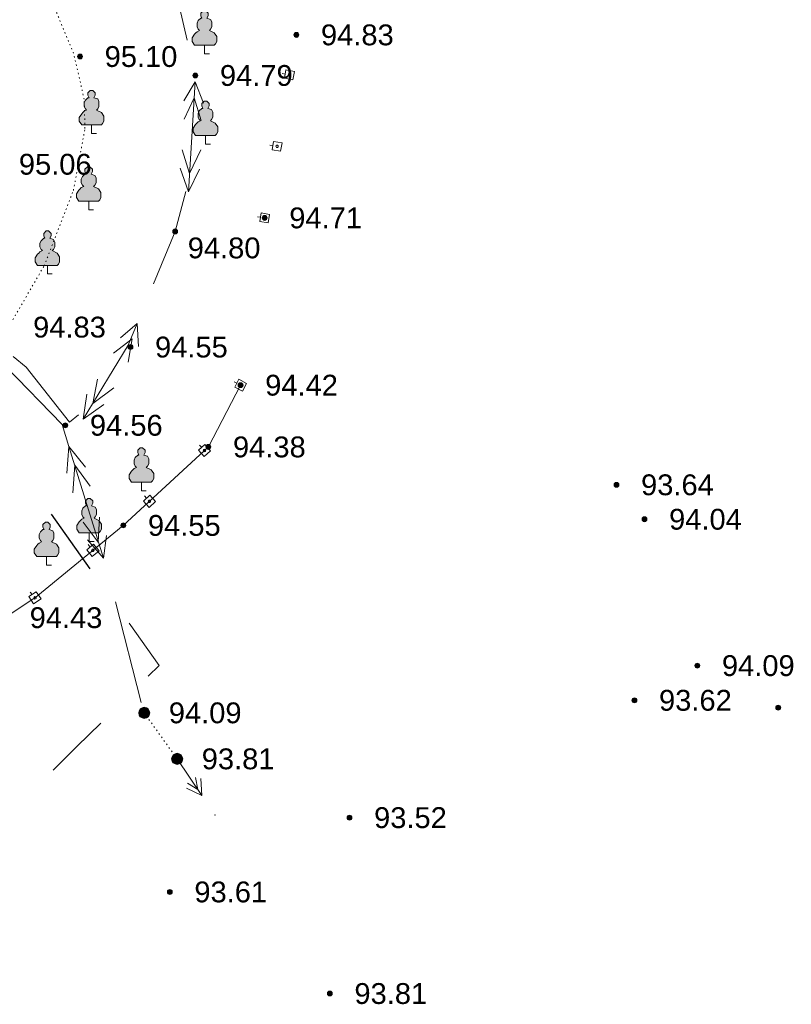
# Model space of a CAD drawing. Header units: millimetres. Extents: x 9396 to 25236, y 15106 to 31102.
# Tile 20 of 256: x 9868 to 9931, y 15705 to 15785. Entities that reach past the tile are written whole.
import ezdxf
from ezdxf.enums import TextEntityAlignment as Align

# ---------------------------------------------------------------- set-up
doc = ezdxf.new("R2010")
doc.units = ezdxf.units.MM
doc.linetypes.add('DOT', pattern=[0.25, 0, -0.25])
doc.linetypes.add('HIDDEN', pattern=[0.375, 0.25, -0.125])
for name, color, linetype, lineweight, true_color in [('1070000', 7, 'DOT', 9, 0x000000), ('2030012', 7, 'Continuous', 9, 0x000000), ('21100200', 7, 'HIDDEN', 0, 0x800080), ('3000130', 7, 'Continuous', 9, 0x000000), ('4000210', 7, 'Continuous', 9, 0x000000), ('5010320', 7, 'Continuous', 20, 0x800000), ('6011120', 9, 'Continuous', 9, 0x808080), ('6011300', 1, 'Continuous', 20, 0xff0000)]:
    doc.layers.add(name, color=color, linetype=linetype, lineweight=lineweight, true_color=true_color)
doc.styles.add('F2', font='arial.ttf', dxfattribs={"height": 0.001693})

# ---------------------------------------------------------------- blocks, each defined once
blk = doc.blocks.new('SYMBOL21100200')
at = {"true_color": 0x800080}
h = blk.add_hatch(color=216, dxfattribs=at)
edge = h.paths.add_edge_path()
edge.add_arc((0, 0), 0.1, 0, 360)
at = {"color": 216, "linetype": 'Continuous', "lineweight": 0, "true_color": 0x800080}
blk.add_circle((0, 0), 0.1, dxfattribs=at)
blk = doc.blocks.new('SYMBOL4000210')
at = {"true_color": 0xffffff}
blk.add_hatch(color=7, dxfattribs=at).paths.add_polyline_path([(0.05, 1.75), (-0.05, 1.75), (-0.15, 1.65), (-0.15, 1.55), (-0.1, 1.45), (-0.15, 1.45), (-0.25, 1.35), (-0.3, 1.25), (-0.3, 1.1), (-0.25, 1), (-0.2, 0.95), (-0.3, 0.9), (-0.35, 0.85), (-0.4, 0.8), (-0.5, 0.65), (-0.5, 0.5), (-0.4, 0.35), (-0.3, 0.35), (-0.1, 0.35), (0, 0.35), (0.15, 0.35), (0.4, 0.35), (0.45, 0.4), (0.5, 0.5), (0.5, 0.7), (0.4, 0.85), (0.2, 0.95), (0.25, 1), (0.3, 1.1), (0.3, 1.3), (0.25, 1.4), (0.1, 1.45), (0.15, 1.55), (0.15, 1.65)])
at = {"color": 18, "linetype": 'Continuous', "lineweight": 0, "true_color": 0x000000, "flags": 128}
blk.add_lwpolyline([(0.05, 1.75), (-0.05, 1.75), (-0.15, 1.65), (-0.15, 1.55), (-0.1, 1.45), (-0.15, 1.45), (-0.25, 1.35), (-0.3, 1.25), (-0.3, 1.1), (-0.25, 1), (-0.2, 0.95), (-0.3, 0.9), (-0.35, 0.85), (-0.4, 0.8), (-0.5, 0.65), (-0.5, 0.5), (-0.4, 0.35), (-0.3, 0.35), (-0.1, 0.35), (0, 0.35), (0.15, 0.35), (0.4, 0.35), (0.45, 0.4), (0.5, 0.5), (0.5, 0.7), (0.4, 0.85), (0.2, 0.95), (0.25, 1), (0.3, 1.1), (0.3, 1.3), (0.25, 1.4), (0.1, 1.45), (0.15, 1.55), (0.15, 1.65), (0.05, 1.75)], close=True, dxfattribs=at)
blk.add_lwpolyline([(0, 0.35), (0, 0), (0.2, 0)], dxfattribs=at)
blk = doc.blocks.new('SYMBOL2030012')
at = {"true_color": 0xffffff}
h = blk.add_hatch(color=7, dxfattribs=at)
edge = h.paths.add_edge_path()
edge.add_arc((0, 0), 0.225, 0, 360)
at = {"true_color": 0x000000}
h = blk.add_hatch(color=18, dxfattribs=at)
edge = h.paths.add_edge_path()
edge.add_arc((0, 0), 0.05, 0, 360)
at = {"color": 18, "linetype": 'Continuous', "lineweight": 0, "true_color": 0x000000}
for radius in [0.225, 0.05]:
    blk.add_circle((0, 0), radius, dxfattribs=at)

msp = doc.modelspace()

# ---------------------------------------------------------------- linework, layer by layer
at = {"layer": '1070000', "color": 253}
msp.add_line((9880.738, 15724.857, 139.513), (9878.058, 15728.597, 139.513), dxfattribs=at)
for points in [[(9873.178, 15778.477, 190), (9872.308, 15782.222, 188.645), (9870.038, 15787.677, 190.1), (9864.778, 15794.877, 190.04), (9861.139, 15797.779, 188.645), (9857.017, 15800.172, 188.645), (9851.965, 15801.768, 188.645), (9844.838, 15801.977, 190.24), (9837.605, 15800.438, 188.645), (9830.458, 15797.297, 190.08)], [(9820.698, 15761.177, 189.26), (9833.818, 15754.297, 189.92), (9838.402, 15752.704, 188.645), (9843.118, 15751.637, 190.02), (9847.976, 15751.374, 188.645), (9854.218, 15751.957, 190.04), (9860.873, 15754.831, 188.645), (9867.018, 15759.957, 189.66), (9869.915, 15764.937, 188.645), (9872.298, 15771.077, 190.08), (9873.239, 15776.106, 188.645), (9873.178, 15778.477, 190)]]:
    msp.add_polyline3d(points, dxfattribs=at)
at = {"layer": '3000130', "color": 253}
for p, q in [((9889.281, 15780.567, 96.339), (9889.531, 15780.527, 96.339)), ((9888.271, 15774.757, 96.339), (9888.521, 15774.717, 96.339)), ((9887.271, 15768.937, 96.339), (9887.511, 15768.897, 96.339)), ((9885.371, 15755.517, 3.258), (9885.591, 15755.397, 3.258)), ((9882.561, 15750.367, 3.258), (9882.721, 15750.187, 3.258)), ((9878.081, 15746.237, 3.258), (9878.251, 15746.057, 3.258)), ((9873.501, 15742.277, 3.258), (9873.661, 15742.077, 3.258)), ((9868.791, 15738.417, 3.258), (9868.951, 15738.217, 3.258))]:
    msp.add_line(p, q, dxfattribs=at)
for points in [[(9890.161, 15780.067, 96.339), (9890.281, 15780.747, 96.339), (9889.591, 15780.867, 96.339), (9889.471, 15780.187, 96.339), (9890.161, 15780.067, 96.339)], [(9889.871, 15780.367, 96.339), (9889.921, 15780.377, 96.339), (9889.961, 15780.417, 96.339), (9889.971, 15780.467, 96.339), (9889.961, 15780.517, 96.339), (9889.921, 15780.557, 96.339), (9889.871, 15780.567, 96.339), (9889.821, 15780.557, 96.339), (9889.791, 15780.517, 96.339), (9889.771, 15780.467, 96.339), (9889.791, 15780.417, 96.339), (9889.821, 15780.377, 96.339), (9889.871, 15780.367, 96.339)], [(9889.151, 15774.257, 96.339), (9889.271, 15774.927, 96.339), (9888.581, 15775.047, 96.339), (9888.461, 15774.377, 96.339), (9889.151, 15774.257, 96.339)], [(9888.871, 15774.557, 96.339), (9888.911, 15774.567, 96.339), (9888.951, 15774.607, 96.339), (9888.961, 15774.657, 96.339), (9888.951, 15774.707, 96.339), (9888.911, 15774.737, 96.339), (9888.871, 15774.747, 96.339), (9888.821, 15774.737, 96.339), (9888.781, 15774.707, 96.339), (9888.771, 15774.657, 96.339), (9888.781, 15774.607, 96.339), (9888.821, 15774.567, 96.339), (9888.871, 15774.557, 96.339)], [(9888.141, 15768.437, 96.339), (9888.261, 15769.117, 96.339), (9887.571, 15769.237, 96.339), (9887.451, 15768.557, 96.339), (9888.141, 15768.437, 96.339)], [(9887.861, 15768.737, 96.339), (9887.911, 15768.747, 96.339), (9887.941, 15768.787, 96.339), (9887.961, 15768.837, 96.339), (9887.941, 15768.887, 96.339), (9887.911, 15768.927, 96.339), (9887.861, 15768.937, 96.339), (9887.811, 15768.927, 96.339), (9887.771, 15768.887, 96.339), (9887.761, 15768.837, 96.339), (9887.771, 15768.787, 96.339), (9887.811, 15768.747, 96.339), (9887.861, 15768.737, 96.339)], [(9886.041, 15754.757, 3.258), (9886.371, 15755.387, 3.258), (9885.751, 15755.717, 3.258), (9885.421, 15755.087, 3.258), (9886.041, 15754.757, 3.258)], [(9885.901, 15755.137, 3.258), (9885.951, 15755.147, 3.258), (9885.981, 15755.187, 3.258), (9886.001, 15755.237, 3.258), (9885.981, 15755.287, 3.258), (9885.951, 15755.327, 3.258), (9885.901, 15755.337, 3.258), (9885.851, 15755.327, 3.258), (9885.811, 15755.287, 3.258), (9885.801, 15755.237, 3.258), (9885.811, 15755.187, 3.258), (9885.851, 15755.147, 3.258), (9885.901, 15755.137, 3.258)], [(9882.941, 15749.427, 3.258), (9883.461, 15749.907, 3.258), (9882.991, 15750.427, 3.258), (9882.461, 15749.947, 3.258), (9882.941, 15749.427, 3.258)], [(9882.961, 15749.827, 3.258), (9883.011, 15749.837, 3.258), (9883.051, 15749.877, 3.258), (9883.061, 15749.927, 3.258), (9883.051, 15749.977, 3.258), (9883.011, 15750.017, 3.258), (9882.961, 15750.027, 3.258), (9882.911, 15750.017, 3.258), (9882.871, 15749.977, 3.258), (9882.861, 15749.927, 3.258), (9882.871, 15749.877, 3.258), (9882.911, 15749.837, 3.258), (9882.961, 15749.827, 3.258)], [(9878.461, 15745.297, 3.258), (9878.981, 15745.777, 3.258), (9878.511, 15746.297, 3.258), (9877.991, 15745.817, 3.258), (9878.461, 15745.297, 3.258)], [(9878.481, 15745.697, 3.258), (9878.531, 15745.707, 3.258), (9878.571, 15745.747, 3.258), (9878.581, 15745.797, 3.258), (9878.571, 15745.847, 3.258), (9878.531, 15745.887, 3.258), (9878.481, 15745.897, 3.258), (9878.431, 15745.887, 3.258), (9878.401, 15745.847, 3.258), (9878.381, 15745.797, 3.258), (9878.401, 15745.747, 3.258), (9878.431, 15745.707, 3.258), (9878.481, 15745.697, 3.258)], [(9873.831, 15741.317, 3.258), (9874.381, 15741.767, 3.258), (9873.941, 15742.307, 3.258), (9873.391, 15741.857, 3.258), (9873.831, 15741.317, 3.258)], [(9873.881, 15741.707, 3.258), (9873.931, 15741.727, 3.258), (9873.971, 15741.757, 3.258), (9873.981, 15741.807, 3.258), (9873.971, 15741.857, 3.258), (9873.931, 15741.897, 3.258), (9873.881, 15741.907, 3.258), (9873.831, 15741.897, 3.258), (9873.801, 15741.857, 3.258), (9873.781, 15741.807, 3.258), (9873.801, 15741.757, 3.258), (9873.831, 15741.727, 3.258), (9873.881, 15741.707, 3.258)], [(9869.061, 15737.467, 3.258), (9869.661, 15737.867, 3.258), (9869.271, 15738.447, 3.258), (9868.681, 15738.047, 3.258), (9869.061, 15737.467, 3.258)], [(9869.171, 15737.847, 3.258), (9869.221, 15737.857, 3.258), (9869.261, 15737.897, 3.258), (9869.271, 15737.947, 3.258), (9869.261, 15737.997, 3.258), (9869.221, 15738.037, 3.258), (9869.171, 15738.047, 3.258), (9869.121, 15738.037, 3.258), (9869.091, 15737.997, 3.258), (9869.071, 15737.947, 3.258), (9869.091, 15737.897, 3.258), (9869.121, 15737.857, 3.258), (9869.171, 15737.847, 3.258)]]:
    msp.add_polyline3d(points, close=True, dxfattribs=at)
msp.add_polyline3d([(9802.218, 15759.857, 3.258), (9814.838, 15735.817, 3.258), (9819.278, 15734.177, 3.258), (9840.958, 15726.997, 3.258), (9844.238, 15727.017, 3.258), (9866.738, 15736.337, 3.258), (9869.25, 15738.011, 3.258), (9876.358, 15743.837, 3.258), (9883.278, 15750.217, 3.258), (9885.898, 15755.237, 3.258)], dxfattribs=at)
at = {"layer": '5010320', "lineweight": 30}
for p, q in [((9872.091, 15742.527, 182.149), (9870.511, 15744.747, 182.149)), ((9873.671, 15740.317, 182.149), (9872.091, 15742.527, 182.149)), ((9872.581, 15725.857, 182.149), (9874.521, 15727.767, 182.149)), ((9870.641, 15723.947, 182.149), (9872.581, 15725.857, 182.149))]:
    msp.add_line(p, q, dxfattribs=at)
at = {"layer": '5010320'}
msp.add_polyline3d([(9876.831, 15735.887, 182.149), (9879.271, 15732.457, 182.149), (9878.391, 15731.587, 182.149)], dxfattribs=at)
at = {"layer": '6011120'}
msp.add_line((9880.738, 15724.857, 31.187), (9882.748, 15721.871, 31.187), dxfattribs=at)
for points in [[(9882.659, 15723.257, 31.187), (9882.748, 15721.871, 31.187), (9882.748, 15721.871, 31.187), (9881.497, 15722.476, 31.187)], [(9882.242, 15723.339, 31.187), (9882.413, 15722.369, 31.187), (9882.413, 15722.369, 31.187), (9881.579, 15722.892, 31.187)]]:
    msp.add_polyline3d(points, dxfattribs=at)
msp.add_point((9883.81, 15720.294, 31.187), dxfattribs=at)
at = {"layer": '6011300'}
for p, q in [((9881.651, 15770.947), (9882.191, 15779.897)), ((9881.651, 15770.947), (9880.971, 15772.887)), ((9881.651, 15770.947), (9882.561, 15772.787)), ((9873.101, 15752.467), (9873.401, 15754.497)), ((9873.101, 15752.467), (9874.771, 15753.667)), ((9871.931, 15750.247, 139.513), (9871.761, 15748.097, 139.513)), ((9871.931, 15750.247, 139.513), (9874.731, 15741.177, 139.513)), ((9871.931, 15750.247, 139.513), (9873.281, 15748.567, 139.513)), ((9875.721, 15737.617, 139.513), (9877.811, 15729.437, 139.513))]:
    msp.add_line(p, q, dxfattribs=at)
for points in [[(9881.551, 15783.297, 0), (9879.941, 15790.197, 0), (9879.451, 15790.937, 0)], [(9881.291, 15778.347, 0), (9882.191, 15779.897, 0), (9882.881, 15778.157, 0)], [(9881.301, 15776.857, 0), (9882.111, 15778.597, 0), (9882.701, 15776.767, 0)], [(9881.741, 15772.437, 0), (9881.151, 15774.367, 0), (9881.741, 15772.437, 0), (9882.661, 15774.377, 0)], [(9878.821, 15763.477, 0), (9880.581, 15767.737, 0), (9881.431, 15770.987, 0)], [(9873.101, 15752.467, 0), (9876.761, 15758.487, 0), (9877.491, 15760.257, 0)], [(9876.141, 15759.087, 0), (9877.491, 15760.257, 0), (9877.591, 15758.387, 0)], [(9875.551, 15757.847, 0), (9877.081, 15759.017, 0), (9876.751, 15757.117, 0)], [(9867.401, 15757.557, 0), (9868.451, 15756.697, 0), (9871.981, 15752.237, 0), (9872.701, 15752.817, 0)], [(9866.801, 15756.747, 139.513), (9871.381, 15752.037, 139.513), (9871.931, 15750.247, 139.513)], [(9873.881, 15753.747, 0), (9874.261, 15755.727, 0), (9873.881, 15753.747, 0), (9875.591, 15755.027, 0)], [(9872.401, 15748.737, 139.513), (9873.661, 15747.027, 139.513), (9872.401, 15748.737, 139.513), (9872.251, 15746.487, 139.513)], [(9874.431, 15744.507, 139.513), (9874.321, 15742.487, 139.513), (9873.101, 15744.097, 139.513)], [(9875.001, 15743.027, 139.513), (9874.731, 15741.177, 139.513), (9873.441, 15742.657, 139.513)]]:
    msp.add_polyline3d(points, dxfattribs=at)

# ---------------------------------------------------------------- block references
at = {"layer": '2030012', "color": 253, "xscale": 2, "yscale": 2, "zscale": 2}
for p in [(9878.058, 15728.597, 188.18), (9880.738, 15724.857, 187.62)]:
    msp.add_blockref('SYMBOL2030012', p, dxfattribs=at)
at = {"layer": '21100200', "xscale": 2, "yscale": 2, "zscale": 2}
for p in [(9890.438, 15783.717, 189.66), (9872.838, 15781.957, 190.2), (9882.218, 15780.417, 189.58), (9887.858, 15768.837, 189.42), (9880.578, 15767.737, 189.6), (9876.938, 15758.337, 189.1), (9885.898, 15755.237, 188.84), (9871.638, 15751.977, 189.12), (9883.278, 15750.217, 188.76), (9916.478, 15747.137, 187.28), (9918.758, 15744.337, 188.08), (9876.358, 15743.837, 189.1), (9923.058, 15732.437, 188.18), (9917.938, 15729.617, 187.24), (9929.638, 15729.017, 188.42), (9878.058, 15728.597, 188.18), (9880.738, 15724.857, 187.62), (9894.758, 15720.077, 187.04), (9880.138, 15714.037, 187.22), (9893.158, 15705.777, 187.62)]:
    msp.add_blockref('SYMBOL21100200', p, dxfattribs=at)
at = {"layer": '4000210', "color": 253, "xscale": 2, "yscale": 2, "zscale": 2}
for p in [(9882.958, 15782.177, 162.926), (9873.771, 15775.707, 162.926), (9883.038, 15774.837, 162.926), (9873.538, 15769.497, 190.14), (9870.178, 15764.277, 177.029), (9870.178, 15764.277, 189.88), (9877.826, 15746.654, 94.089), (9873.572, 15742.532, 94.089), (9870.114, 15740.604, 94.089)]:
    msp.add_blockref('SYMBOL4000210', p, dxfattribs=at)

# ---------------------------------------------------------------- texts
at = {"layer": '21100200', "color": 253, "style": 'F2'}
for s, p in [('94.83', (9892.438, 15783.717, 189.66)), ('95.10', (9874.838, 15781.957, 190.2)), ('94.79', (9884.218, 15780.417, 189.58)), ('95.06', (9867.858, 15773.197, 190.12)), ('94.71', (9889.858, 15768.837, 189.42)), ('94.80', (9881.598, 15766.397, 189.6)), ('94.83', (9869.018, 15759.957, 189.66)), ('94.55', (9878.938, 15758.337, 189.1)), ('94.42', (9887.898, 15755.237, 188.84)), ('94.56', (9873.638, 15751.977, 189.12)), ('94.38', (9885.278, 15750.217, 188.76)), ('93.64', (9918.478, 15747.137, 187.28)), ('94.04', (9920.758, 15744.337, 188.08)), ('94.55', (9878.358, 15743.837, 189.1)), ('94.43', (9868.738, 15736.337, 188.86)), ('94.09', (9925.058, 15732.437, 188.18)), ('93.62', (9919.938, 15729.617, 187.24)), ('94.09', (9880.058, 15728.597, 188.18)), ('93.81', (9882.738, 15724.857, 187.62)), ('93.52', (9896.758, 15720.077, 187.04)), ('93.61', (9882.138, 15714.037, 187.22)), ('93.81', (9895.158, 15705.777, 187.62))]:
    msp.add_text(s, height=1.693, dxfattribs=at).set_placement(p, align=Align.MIDDLE_LEFT)

doc.saveas('drawing.dxf')
